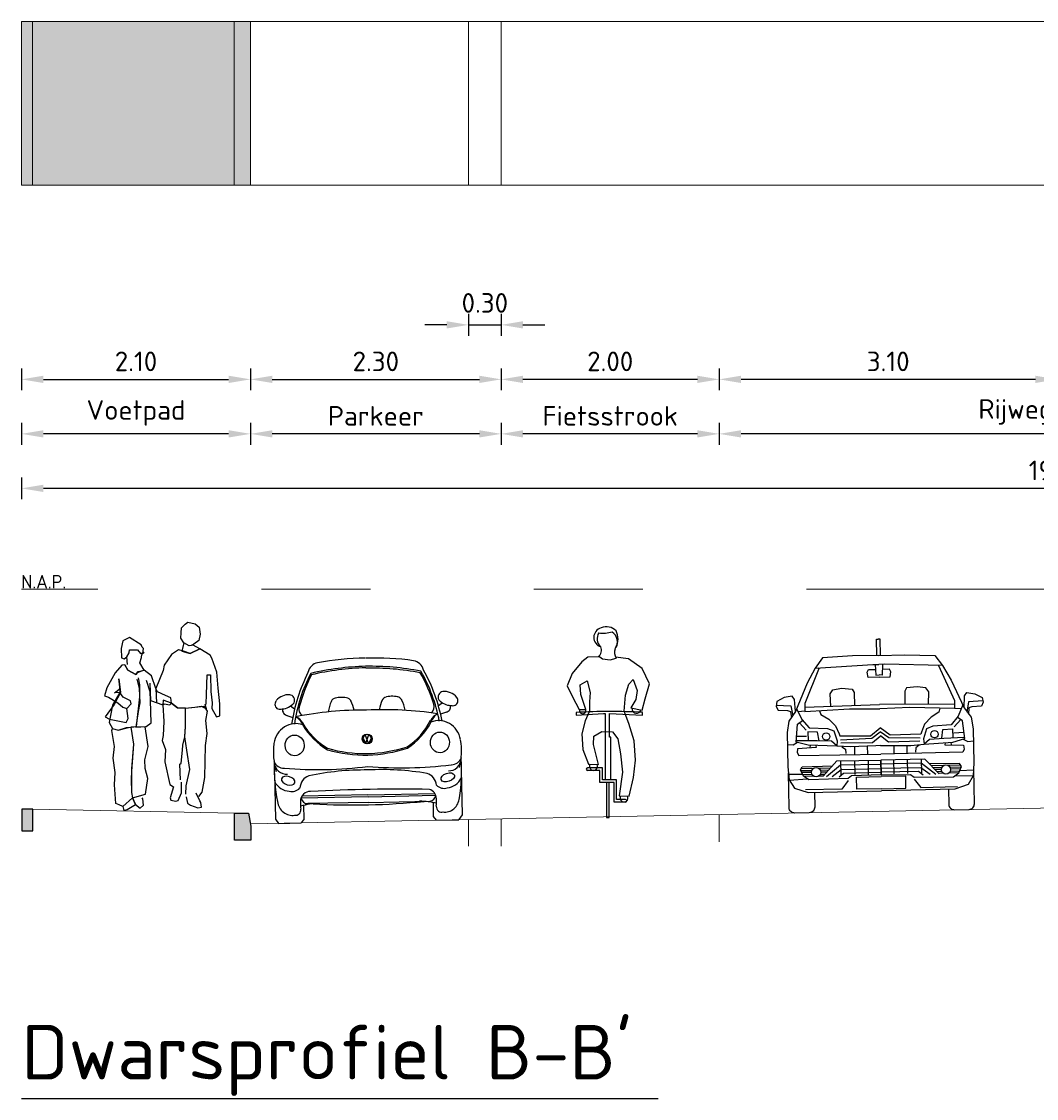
# Model space of a CAD drawing. Header units: metres. Extents: x 132493 to 134960, y 502695 to 503907.
# Tile 140 of 144: x 134814 to 134823, y 503884 to 503894. Entities that reach past the tile are written whole.
import ezdxf
from ezdxf.enums import TextEntityAlignment as Align

# ---------------------------------------------------------------- set-up
doc = ezdxf.new("R2010")
doc.units = ezdxf.units.M
doc.linetypes.add('AL-NAP_LIJN', pattern=[15.25, 12, -1.5, 0.25, -1.5])
doc.linetypes.add('AL-TEKENBLADGRENS', pattern=[11.5, 2.5, -1.5, 1, -1.5, 1, -1.5, 2.5])
doc.layers.get('Defpoints').update_dxf_attribs({"color": 3})
for name, color, linetype, lineweight in [('0_sol_beton', 253, 'Continuous', 35), ('0_sol_tegels', 254, 'Continuous', 18), ('0_tekst_25mm', 7, 'Continuous', 25), ('0_tekst_50mm', 3, 'Continuous', 18), ('N-WE-VH-KANTOPSLUITING_OPSLUITBAND-SD', 7, 'Continuous', 25), ('N-WE-VH-KANTOPSLUITING_TROTTOIRBAND-S', 7, 'Continuous', 25), ('N-WE-VH-KANTVERHARDING-G', 2, 'Continuous', 18), ('V-WE-VH-VERHARDING_STRAATBAKSTEEN-M', 7, 'Continuous', 18), ('X-XX-AL-AANKLEDING-SD', 2, 'Continuous', 25), ('X-XX-AL-NAP-G', 7, 'AL-NAP_LIJN', 18), ('X-XX-AL-NAP-T25', 7, 'Continuous', 25)]:
    doc.layers.add(name, color=color, linetype=linetype, lineweight=lineweight)
doc.styles.add('Iso_18100', font='isocpeur.ttf', dxfattribs={"height": 0.18})
doc.styles.add('Iso_50100', font='isocpeur.ttf', dxfattribs={"height": 0.5})
doc.styles.add('NLCS_50_25', font='NLCS-ISO.ttf', dxfattribs={"height": 0.125})
doc.dimstyles.new('Iso 18100', dxfattribs={"dimscale": 0.1, "dimtxt": 0.18, "dimasz": 2, "dimexe": 1, "dimexo": 0, "dimgap": 0.75, "dimtad": 1, "dimzin": 0, "dimdsep": 46, "dimtxsty": 'Iso_18100', "dimcen": -3, "dimdle": 1, "dimadec": 0, "dimazin": 0, "dimtfac": 0.75, "dimtix": 1, "dimtmove": 2, "dimatfit": 3, "dimfxl": 1, "dimfxlon": 1, "dimtvp": 0.9, "dimtfillclr": 256, "dimtolj": 1, "dimtzin": 0, "dimarcsym": 0})

# ---------------------------------------------------------------- blocks, each defined once
blk = doc.blocks.new('citroen c4 coupe front view')
for points in [[(0.7831, 1.4308), (0.7831, 1.5802), (0.7993, 1.5802)], [(0.8155, 1.4308), (0.8155, 1.5802), (0.7993, 1.5802)], [(0.7993, 1.4308), (0.5583, 1.4308), (0.285, 1.4176), (0.2145, 1.325), (0.1395, 1.1885), (0.0249, 0.9319), (0.0205, 1.0431), (-0.0016, 1.0739), (-0.0765, 1.0607), (-0.1426, 1.0254), (-0.1514, 0.9814), (-0.1338, 0.9461), (-0.0456, 0.9417), (-0.0192, 0.9329), (-0.0132, 0.8734)], [(0.7993, 1.4308), (1.0403, 1.4308), (1.3136, 1.4176), (1.3841, 1.325), (1.4591, 1.1885), (1.5736, 0.9319), (1.5781, 1.0431), (1.6001, 1.0739), (1.6751, 1.0607), (1.7412, 1.0254), (1.75, 0.9814), (1.7324, 0.9461), (1.6442, 0.9417), (1.6178, 0.9329), (1.6118, 0.8734)], [(0.2525, 1.3273), (0.1131, 1.0034), (0.1131, 0.9285), (0.523, 0.9461), (0.7993, 0.9412)], [(0.215, 1.3258), (0.7435, 1.3471), (0.7993, 1.3471)], [(0.7993, 1.2299), (0.699, 1.2302), (0.6899, 1.2779), (0.7034, 1.3019), (0.7676, 1.3006)], [(0.7661, 1.3471), (0.7692, 1.2493), (0.7993, 1.2508)], [(0.8325, 1.3471), (0.8293, 1.2493), (0.7993, 1.2508)], [(1.3836, 1.3258), (0.8551, 1.3471), (0.7993, 1.3471)], [(1.346, 1.3273), (1.4855, 1.0034), (1.4855, 0.9285), (1.0755, 0.9461), (0.7993, 0.9412)], [(0.7993, 1.2299), (0.8996, 1.2302), (0.9087, 1.2779), (0.8951, 1.3019), (0.831, 1.3006)], [(0.3519, 0.972), (0.3467, 1.0871), (0.3732, 1.1224), (0.4525, 1.1356), (0.5495, 1.1268), (0.5671, 1.0959), (0.5671, 0.9754)], [(1.2466, 0.972), (1.2519, 1.0871), (1.2254, 1.1224), (1.1461, 1.1356), (1.0491, 1.1268), (1.0315, 1.0959), (1.0315, 0.9754)], [(-0.149, 0.9937), (-0.0148, 0.9858), (0.0016, 0.8915)], [(1.7476, 0.9937), (1.6134, 0.9858), (1.5969, 0.8915)], [(0.0249, 0.9319), (-0.0368, 0.8448), (-0.0545, 0.7391), (-0.0545, 0.4262), (-0.0456, 0.3073), (0.0029, 0.228), (0.1255, 0.1872), (0.7993, 0.1877)], [(0.0372, 0.9593), (0.0822, 0.858), (0.1483, 0.7787), (0.3159, 0.7699), (0.3732, 0.7479), (0.404, 0.6553), (0.3996, 0.6069), (0.1351, 0.6201), (0.0249, 0.6509), (0.0425, 0.814), (0.0898, 0.8489)], [(0.1131, 0.9323), (0.0514, 0.9272)], [(0.1131, 0.9683), (0.7993, 0.979)], [(0.2475, 0.9343), (0.2585, 0.8977), (0.3291, 0.8536), (0.3908, 0.7919), (0.4217, 0.717), (0.4281, 0.6994), (0.7082, 0.695), (0.7993, 0.7644)], [(1.4855, 0.9683), (0.7993, 0.979)], [(1.351, 0.9343), (1.34, 0.8977), (1.2695, 0.8536), (1.2078, 0.7919), (1.1769, 0.717), (1.1705, 0.6994), (0.8904, 0.695), (0.7993, 0.7644)], [(1.5736, 0.9319), (1.6354, 0.8448), (1.653, 0.7391), (1.653, 0.4262), (1.6442, 0.3073), (1.5957, 0.228), (1.473, 0.1872), (0.7993, 0.1877)], [(1.5614, 0.9593), (1.5164, 0.858), (1.4503, 0.7787), (1.2827, 0.7699), (1.2254, 0.7479), (1.1946, 0.6553), (1.199, 0.6069), (1.4635, 0.6201), (1.5737, 0.6509), (1.5561, 0.814), (1.5088, 0.8489)], [(1.4855, 0.9323), (1.5471, 0.9272)], [(0.0592, 0.8262), (0.12, 0.759)], [(1.5394, 0.8262), (1.4786, 0.759)], [(0.0336, 0.7065), (0.1237, 0.7027)], [(0.2362, 0.6582), (0.2247, 0.7383), (0.1354, 0.7426), (0.1354, 0.6606)], [(0.4349, 0.6641), (0.7214, 0.673), (0.7993, 0.7292)], [(1.1637, 0.6641), (0.8772, 0.673), (0.7993, 0.7292)], [(1.3624, 0.6582), (1.3738, 0.7383), (1.4632, 0.7426), (1.4632, 0.6606)], [(1.565, 0.7065), (1.4748, 0.7027)], [(0.039, 0.647), (-0.0016, 0.6245), (-0.0545, 0.6283)], [(0.3999, 0.6101), (0.3497, 0.6524), (0.218, 0.6591), (0.0261, 0.6624)], [(0.207, 0.6165), (0.21, 0.5981), (0.0381, 0.5892), (0.0337, 0.554), (0.0469, 0.5276), (0.7993, 0.5253)], [(0.1546, 0.6191), (0.1502, 0.595)], [(0.7993, 0.6022), (0.7573, 0.6018), (0.5201, 0.598), (0.3996, 0.6069)], [(0.437, 0.6356), (0.7258, 0.6333), (0.7964, 0.6906), (0.7993, 0.6882)], [(0.444, 0.5993), (0.4768, 0.5767), (0.4793, 0.5363)], [(0.5591, 0.5986), (0.5591, 0.526)], [(0.6777, 0.6005), (0.6777, 0.5257)], [(1.1616, 0.6356), (0.8727, 0.6333), (0.8022, 0.6906), (0.7993, 0.6882)], [(1.3916, 0.6165), (1.3885, 0.5981), (1.5605, 0.5892), (1.5649, 0.554), (1.5516, 0.5276), (0.7993, 0.5253)], [(0.7993, 0.6022), (0.8413, 0.6018), (1.0784, 0.598), (1.199, 0.6069)], [(0.9209, 0.6005), (0.9209, 0.5257)], [(1.0395, 0.5986), (1.0395, 0.526)], [(1.1546, 0.5993), (1.1218, 0.5767), (1.1193, 0.5363)], [(1.1987, 0.6101), (1.2489, 0.6524), (1.3806, 0.6591), (1.5724, 0.6624)], [(1.444, 0.6191), (1.4484, 0.595)], [(1.5596, 0.647), (1.6001, 0.6245), (1.653, 0.6283)], [(0.7993, 0.3327), (0.5287, 0.3316), (0.4966, 0.3073), (0.1351, 0.3029), (0.0866, 0.3381), (0.0602, 0.3954), (0.0778, 0.4218)], [(0.0678, 0.4069), (0.1821, 0.4069)], [(0.0778, 0.4218), (0.3555, 0.4262)], [(0.2252, 0.4069), (0.3359, 0.4069)], [(0.2674, 0.3337), (0.3952, 0.4703), (0.7993, 0.4681)], [(0.2989, 0.3282), (0.429, 0.4323), (0.7993, 0.4323)], [(0.4287, 0.4694), (0.4287, 0.342)], [(0.5583, 0.4694), (0.5583, 0.342)], [(0.6817, 0.4687), (0.6817, 0.3399)], [(0.7978, 0.4681), (0.7978, 0.3379)], [(1.3312, 0.3337), (1.2034, 0.4703), (0.7993, 0.4681)], [(1.2997, 0.3282), (1.1695, 0.4323), (0.7993, 0.4323)], [(0.7993, 0.3327), (1.0699, 0.3316), (1.102, 0.3073), (1.4635, 0.3029), (1.512, 0.3381), (1.5384, 0.3954), (1.5208, 0.4218)], [(0.8008, 0.4681), (0.8008, 0.3379)], [(0.9168, 0.4687), (0.9168, 0.3399)], [(1.0403, 0.4694), (1.0403, 0.342)], [(1.1699, 0.4694), (1.1699, 0.342)], [(1.5208, 0.4218), (1.2431, 0.4262)], [(1.3733, 0.4069), (1.2627, 0.4069)], [(1.5308, 0.4069), (1.4164, 0.4069)], [(-0.0495, 0.3594), (0.0781, 0.3564)], [(-0.0438, 0.3042), (0.1246, 0.3105)], [(0.0633, 0.3886), (0.1653, 0.3886)], [(0.0705, 0.373), (0.1612, 0.373)], [(0.0801, 0.3521), (0.165, 0.3521)], [(0.0889, 0.3365), (0.1775, 0.3365)], [(0.2299, 0.3365), (0.2699, 0.3365)], [(0.2421, 0.3886), (0.3188, 0.3886)], [(0.2424, 0.3521), (0.2846, 0.3521)], [(0.2462, 0.373), (0.3041, 0.373)], [(0.3499, 0.3282), (0.4328, 0.3914), (0.7993, 0.3914)], [(0.4136, 0.3244), (0.4551, 0.3579), (0.7993, 0.3579)], [(0.7993, 0.2063), (0.5744, 0.2063), (0.5744, 0.3183), (0.7993, 0.3183)], [(1.2487, 0.3282), (1.1658, 0.3914), (0.7993, 0.3914)], [(1.1849, 0.3244), (1.1435, 0.3579), (0.7993, 0.3579)], [(0.7993, 0.2063), (1.0242, 0.2063), (1.0242, 0.3183), (0.7993, 0.3183)], [(1.3565, 0.3886), (1.2798, 0.3886)], [(1.3523, 0.373), (1.2945, 0.373)], [(1.3562, 0.3521), (1.314, 0.3521)], [(1.3687, 0.3365), (1.3286, 0.3365)], [(1.5097, 0.3365), (1.4211, 0.3365)], [(1.5353, 0.3886), (1.4333, 0.3886)], [(1.5184, 0.3521), (1.4336, 0.3521)], [(1.5281, 0.373), (1.4374, 0.373)], [(1.6424, 0.3042), (1.4739, 0.3105)], [(1.6481, 0.3594), (1.5204, 0.3564)], [(0.4963, 0.2876), (0.4362, 0.2116), (0.1018, 0.2116)], [(1.1023, 0.2876), (1.1624, 0.2116), (1.4968, 0.2116)]]:
    blk.add_lwpolyline(points)
for points in [[(0.1838, 0.1872), (0.1838, 0.0507, -0.414214), (0.1331, 0), (0, 0, -0.414214), (-0.0507, 0.0507), (-0.0507, 0.3689), (-0.0502, 0.3689)], [(1.4148, 0.1872), (1.4148, 0.0507, 0.414214), (1.4655, 0), (1.5986, 0, 0.414214), (1.6493, 0.0507), (1.6493, 0.3689), (1.6488, 0.3689)]]:
    blk.add_lwpolyline(points, format="xyb")
for centre, radius in [((0.3026, 0.6961), 0.0338), ((1.296, 0.6961), 0.0338), ((0.2037, 0.3701), 0.0426), ((1.3949, 0.3701), 0.0426)]:
    blk.add_circle(centre, radius)
blk = doc.blocks.new('DWP-VOET3')
at = {"linetype": 'Continuous'}
for points in [[(0.119, 1.442), (0.091, 1.487), (0.094, 1.534), (0.096, 1.581), (0.131, 1.614), (0.154, 1.631), (0.221, 1.617), (0.258, 1.586), (0.267, 1.522), (0.257, 1.465), (0.211, 1.43), (0.185, 1.417), (0.167, 1.414)], [(-0.258, 1.346), (-0.253, 1.391), (-0.264, 1.403), (-0.272, 1.425), (-0.379, 1.493), (-0.44, 1.461), (-0.458, 1.391), (-0.454, 1.306), (-0.429, 1.295), (-0.404, 1.313)], [(0.006, 0.889), (0.059, 0.846), (0.135, 0.843), (0.219, 0.853), (0.277, 0.862), (0.325, 0.838), (0.314, 0.878), (0.323, 0.884), (0.327, 0.968), (0.331, 1.15), (0.363, 1.15), (0.367, 0.997), (0.377, 0.892), (0.376, 0.84), (0.419, 0.763), (0.45, 0.772), (0.448, 0.884), (0.434, 1.028), (0.42, 1.172), (0.376, 1.303), (0.36, 1.331), (0.266, 1.387), (0.177, 1.346), (0.114, 1.365), (0.07, 1.377), (0.006, 1.335), (-0.063, 1.237), (-0.07, 1.19), (-0.105, 1.107), (-0.14, 1.025), (-0.131, 0.893)], [(-0.424, 1.24), (-0.396, 1.193), (-0.321, 1.153), (-0.301, 1.179), (-0.247, 1.192), (-0.285, 1.26), (-0.269, 1.309), (-0.268, 1.337)], [(-0.398, 1.244), (-0.404, 1.313), (-0.382, 1.351), (-0.381, 1.377), (-0.307, 1.378), (-0.279, 1.345), (-0.247, 1.354), (-0.268, 1.337)], [(-0.195, 1.073), (-0.186, 0.913), (-0.075, 0.873), (-0.063, 0.884), (-0.01, 0.873), (0.006, 0.889), (-0.001, 0.939), (-0.051, 0.96), (-0.123, 0.993), (-0.14, 1.025), (-0.179, 1.141), (-0.247, 1.192), (-0.311, 1.166), (-0.321, 1.153), (-0.396, 1.193), (-0.424, 1.24), (-0.449, 1.237), (-0.513, 1.167), (-0.589, 1.031), (-0.61, 0.955), (-0.573, 0.944), (-0.487, 0.892), (-0.44, 0.852), (-0.405, 0.839), (-0.365, 0.884), (-0.371, 0.909), (-0.439, 0.945), (-0.469, 0.988), (-0.519, 0.983), (-0.467, 1.023), (-0.473, 1.063), (-0.477, 1.112)], [(-0.477, 1.112), (-0.464, 0.988), (-0.522, 0.877), (-0.604, 0.763), (-0.563, 0.741), (-0.41, 0.712), (-0.392, 0.747), (-0.405, 0.839)], [(-0.477, 1.112), (-0.469, 0.988), (-0.535, 0.871), (-0.568, 0.713), (-0.537, 0.657), (-0.483, 0.641), (-0.388, 0.667), (-0.316, 0.675), (-0.286, 0.948), (-0.286, 1.058), (-0.299, 1.123)], [(-0.313, 1.108), (-0.293, 1.025), (-0.286, 0.893), (-0.301, 0.812), (-0.323, 0.669), (-0.226, 0.674), (-0.182, 0.708), (-0.186, 0.913), (-0.191, 0.993), (-0.223, 1.098)], [(0.089, 0.185), (0.083, 0.328), (0.095, 0.34), (0.106, 0.457), (0.108, 0.504), (0.128, 0.579), (0.131, 0.634), (0.135, 0.673), (0.135, 0.843), (0.059, 0.846), (0.006, 0.889), (-0.071, 0.918), (-0.075, 0.873), (-0.065, 0.721), (-0.072, 0.592), (-0.079, 0.547), (-0.049, 0.463), (-0.055, 0.35), (-0.011, 0.143), (0.024, 0.12)], [(0.137, 0.053), (0.139, 0.132), (0.173, 0.281), (0.147, 0.459), (0.128, 0.579), (0.135, 0.673), (0.135, 0.843), (0.303, 0.862), (0.333, 0.816), (0.317, 0.73), (0.33, 0.611), (0.313, 0.501), (0.309, 0.208), (0.282, 0.074), (0.254, 0.033)], [(-0.442, -0.059), (-0.474, -0.045), (-0.507, -0.031), (-0.512, 0.054), (-0.518, 0.139), (-0.511, 0.252), (-0.53, 0.384), (-0.518, 0.492), (-0.543, 0.637), (-0.537, 0.657), (-0.483, 0.641), (-0.408, 0.666), (-0.368, 0.668), (-0.344, 0.513), (-0.362, 0.287), (-0.361, 0.264), (-0.366, 0.193), (-0.363, 0.068), (-0.354, 0.021)], [(0.024, 0.12), (-0.008, 0.022), (0, 0), (0.045, -0.009), (0.066, -0.004), (0.098, 0.066), (0.098, 0.165)], [(-0.354, 0.021), (-0.324, -0.042), (-0.282, -0.073), (-0.253, -0.046), (-0.257, 0.012), (-0.263, 0.022)], [(0.14, 0.03), (0.153, -0.029), (0.179, -0.048), (0.247, -0.071), (0.279, -0.066), (0.273, -0.023), (0.266, -0.008), (0.232, 0.063)]]:
    blk.add_lwpolyline(points, dxfattribs=at)
for points in [[(0.099, 1.367), (0.177, 1.346), (0.266, 1.387), (0.203, 1.42), (0.167, 1.414), (0.119, 1.442)], [(-0.354, 0.021), (-0.233, 0.053), (-0.213, 0.198), (-0.237, 0.291), (-0.239, 0.37), (-0.21, 0.493), (-0.237, 0.672), (-0.368, 0.668), (-0.344, 0.513), (-0.361, 0.264), (-0.363, 0.068)], [(-0.442, -0.059), (-0.432, -0.095), (-0.403, -0.088), (-0.324, -0.042), (-0.354, 0.021)]]:
    blk.add_lwpolyline(points, close=True, dxfattribs=at)
blk = doc.blocks.new('Fiets1')
for p, q in [((-0.2443, 1.4211), (-0.3339, 1.3156)), ((-0.1889, 1.4632), (-0.2443, 1.4211)), ((-0.078, 1.4687), (-0.1889, 1.4632)), ((-0.078, 1.4687), (-0.0551, 1.4479)), ((-0.0551, 1.4479), (0.0148, 1.4387)), ((0.0148, 1.4387), (0.0704, 1.4554)), ((0.1828, 1.4501), (0.0649, 1.4651)), ((0.3093, 1.3604), (0.1828, 1.4501)), ((-0.3339, 1.3156), (-0.3787, 1.2023)), ((0.3779, 1.2207), (0.3093, 1.3604)), ((-0.3787, 1.2023), (-0.3286, 1.0995)), ((-0.2601, 1.2102), (-0.1968, 1.2471)), ((-0.2522, 1.1206), (-0.2601, 1.2102)), ((-0.1968, 1.2471), (-0.1678, 1.139)), ((0.1564, 1.1153), (0.1881, 1.2155)), ((0.1881, 1.2155), (0.2276, 1.2603)), ((0.2276, 1.2603), (0.2645, 1.1575)), ((0.3357, 1.081), (0.3779, 1.2207)), ((-0.3286, 1.0995), (-0.2692, 0.9849)), ((-0.2086, 0.9849), (-0.2522, 1.1206)), ((-0.1678, 1.139), (-0.1731, 1.0547)), ((0.1432, 0.9677), (0.1564, 1.1153)), ((0.2645, 1.1575), (0.2513, 1.0758)), ((-0.1731, 1.0547), (-0.1731, 0.9703)), ((0.2513, 1.0758), (0.2039, 0.9993)), ((0.2039, 0.9993), (0.3101, 0.9793)), ((0.3101, 0.9793), (0.3357, 1.081)), ((-0.2957, 0.9572), (-0.2957, 0.9335)), ((-0.2957, 0.9335), (-0.0466, 0.9492)), ((-0.2692, 0.9849), (-0.2086, 0.9849)), ((-0.1731, 0.9703), (-0.2126, 0.8807)), ((-0.0466, 0.9492), (-0.0307, 0.9492)), ((-0.0307, 0.9492), (-0.0307, 0.3377)), ((0.0088, 0.9492), (0.3127, 0.9318)), ((0.0088, 0.7304), (0.0088, 0.9492)), ((0.1881, 0.857), (0.1432, 0.9677)), ((0.3127, 0.9318), (0.3127, 0.9556)), ((-0.2126, 0.8807), (-0.2443, 0.7621)), ((0.2355, 0.6962), (0.1881, 0.857)), ((-0.2443, 0.7621), (-0.2337, 0.6171)), ((-0.1388, 0.6619), (-0.1336, 0.7384)), ((-0.1336, 0.7384), (-0.0597, 0.7832)), ((-0.0597, 0.7832), (0.0378, 0.7805)), ((0.022, 0.7304), (0.0088, 0.7304)), ((0.022, 0.3377), (0.022, 0.7304)), ((0.0378, 0.7805), (0.0852, 0.7146)), ((0.0852, 0.7146), (0.1116, 0.5776)), ((0.2487, 0.5196), (0.2355, 0.6962)), ((-0.2337, 0.6171), (-0.1836, 0.4827)), ((-0.0914, 0.48), (-0.1388, 0.6619)), ((0.1116, 0.5776), (0.1301, 0.4089)), ((0.2302, 0.3614), (0.2487, 0.5196)), ((-0.0545, 0.4484), (-0.1916, 0.4484)), ((-0.0782, 0.4247), (-0.1916, 0.4247)), ((-0.1836, 0.4827), (-0.0914, 0.48)), ((-0.0782, 0.314), (-0.0782, 0.4247)), ((-0.0545, 0.3377), (-0.0545, 0.4484)), ((0.1301, 0.4089), (0.0984, 0.1927)), ((0.051, 0.314), (-0.0782, 0.314)), ((0.0747, 0.3377), (-0.0545, 0.3377)), ((-0.0176, 0.314), (-0.0176, -0.0076)), ((0.0062, -0.0076), (0.0062, 0.314)), ((0.051, 0.1347), (0.051, 0.314)), ((0.0747, 0.1584), (0.0747, 0.3377)), ((0.1907, 0.1901), (0.2302, 0.3614)), ((0.1564, 0.1347), (0.051, 0.1347)), ((0.1564, 0.1584), (0.0747, 0.1584)), ((0.0984, 0.1927), (0.1907, 0.1901)), ((-0.0176, -0.0076), (0.0062, -0.0076))]:
    blk.add_line(p, q)
for centre, radius, start, end in [((-0.0448, 1.6452), 0.0899, 104.04353, 253.50268), ((0.0046, 1.6329), 0.1077, 150.02605, 221.63582), ((-0.052, 2.0007), 0.3162, 263.35869, 285.64855), ((-0.0178, 1.6188), 0.1237, 44.56277, 113.26623), ((-0.023, 1.6067), 0.1047, 322.96768, 57.69083), ((-0.0816, 1.6291), 0.1701, 333.62456, 26.71227), ((-0.1455, 1.5296), 0.0807, 310.13542, 21.33888), ((0.1526, 1.5089), 0.098, 160.22371, 213.06333), ((0.2584, 0.989), 0.0404, 169.32021, 349.32021), ((0.0243, -4.8529), 5.8189, 87.15922, 93.1527), ((-0.2365, 0.9756), 0.0303, 163.78784, 22.76532), ((-0.1913, 0.4365), 0.0119, 91.11591, 268.88409), ((-0.1367, 0.4624), 0.0366, 147.33347, 29.39818), ((0.1426, 0.1726), 0.0366, 147.32895, 29.39818), ((0.1564, 0.1466), 0.0119, 269.98846, 90.01154)]:
    blk.add_arc(centre, radius, start, end)
blk = doc.blocks.new('KEVER-VOOR')
for p, q in [((-0.0056, 0.9892), (0.0477, 0.9697)), ((0.0288, 1.0746), (0.0657, 1.0476)), ((1.4219, 1.0746), (1.3851, 1.0476)), ((1.4564, 0.9892), (1.4031, 0.9697)), ((0.7379, 0.7169), (0.709, 0.7982)), ((0.7123, 0.7169), (0.7427, 0.7982)), ((0.6885, 0.7631), (0.7123, 0.7169)), ((0.7621, 0.7646), (0.7379, 0.7169)), ((-0.1308, 0.4576), (-0.1308, 0.0381)), ((1.5815, 0.4576), (1.5815, 0.0433)), ((0.7218, 0.228), (0.1073, 0.228)), ((0.7218, 0.2446), (0.1154, 0.2446)), ((0.7218, 0.2446), (1.3354, 0.2446)), ((0.7218, 0.228), (1.3434, 0.228)), ((0.1308, 0.0381), (0.1308, 0.1608)), ((0.7218, 0.1758), (0.1698, 0.1758)), ((0.7218, 0.1758), (1.2912, 0.1758)), ((1.32, 0.033), (1.32, 0.1617)), ((-0.1308, 0.0381), (-0.1029, 0)), ((-0.1029, 0), (0.1029, 0)), ((0.1308, 0.0381), (0.1029, 0)), ((1.3442, 0), (1.32, 0.033)), ((1.5815, 0.0433), (1.5499, 0)), ((1.3448, -0.0012), (1.5501, -0.0012))]:
    blk.add_line(p, q)
for centre, major_axis, ratio, start_param, end_param in [((0.6845, -1.3546), (0, 2.8537), 0.918667, -0.013969, 0.153144), ((0.7662, -1.3546), (0, 2.8537), 0.918667, -0.153144, 0.013969), ((0.2992, 1.3501), (0, 0.1168), 0.918667, 0.136651, 1.325825), ((0.7313, -1.4339), (0, 2.858), 0.918667, 0.002193, 0.195586), ((0.7313, -1.448), (0, 2.858), 0.918667, 0.002193, 0.193284), ((0.7195, -1.4339), (0, 2.858), 0.918667, -0.195586, -0.002193), ((0.7195, -1.4501), (0, 2.858), 0.918667, -0.193763, -0.002193), ((1.1515, 1.3501), (0, 0.1168), 0.918667, -1.325825, -0.136651), ((1.3897, 0.6281), (0, 1.5012), 0.918667, 1.047436, 1.383805), ((1.288, 0.6666), (0, 1.3577), 0.918667, 1.026478, 1.392653), ((1.301, 0.6666), (0, 1.3577), 0.918667, 1.037515, 1.273117), ((0.1498, 0.6666), (0, 1.3577), 0.918667, -1.273726, -1.039467), ((0.1628, 0.6666), (0, 1.3577), 0.918667, -1.392653, -1.026478), ((0.0611, 0.6281), (0, 1.5012), 0.918667, -1.383805, -1.047436), ((-0.0735, 1.0922), (0, 0.0445), 0.918667, 0.855351, 2.795362), ((0.0115, 1.004), (0, 0.1742), 0.918667, -0.074667, 0.786429), ((-0.0554, 1.2254), (0, 0.1766), 0.918667, 3.177759, 3.945642), ((0.0202, 1.1269), (0, 0.0509), 0.918667, 4.22215, 6.213694), ((0.7046, 0.9442), (0, 0.3671), 0.918667, 1.099776, 1.382165), ((0.4479, 1.0823), (0, 0.0562), 0.918667, 0.097829, 1.077437), ((0.4979, 0.8582), (0, 0.286), 0.918667, -0.169646, 0.28372), ((0.5389, 1.0823), (0, 0.0562), 0.918667, -1.077437, -0.097829), ((0.2821, 0.9442), (0, 0.3671), 0.918667, -1.353452, -1.099776), ((1.1706, 0.9442), (0, 0.3671), 0.918667, 1.099776, 1.353452), ((0.9138, 1.0823), (0, 0.0562), 0.918667, 0.097829, 1.077437), ((0.9548, 0.8582), (0, 0.286), 0.918667, -0.28372, 0.169646), ((1.0048, 1.0823), (0, 0.0562), 0.918667, -1.077437, -0.097829), ((0.7481, 0.9442), (0, 0.3671), 0.918667, -1.382165, -1.099776), ((1.4306, 1.1269), (0, 0.0509), 0.918667, 0.069492, 2.061035), ((1.5062, 1.2254), (0, 0.1766), 0.918667, 2.337543, 3.105426), ((1.4406, 1.0141), (0, 0.1642), 0.918667, -0.860748, 0.087948), ((1.5243, 1.0922), (0, 0.0445), 0.918667, 3.487823, 5.427834), ((-0.0672, 1.1114), (0, 0.0649), 0.918667, 2.795362, 3.487823), ((0.0019, 1.041), (0, 0.0523), 0.918667, 1.419695, 2.994335), ((0.6308, -2.8142), (0, 3.8376), 0.918667, -0.026879, 0.158222), ((0.1606, 1.0405), (0, 0.0616), 0.918667, 1.165798, 2.657917), ((0.82, -2.8142), (0, 3.8376), 0.918667, -0.158222, 0.026879), ((1.2901, 1.0405), (0, 0.0616), 0.918667, 3.625268, 5.117387), ((1.4489, 1.041), (0, 0.0523), 0.918667, 3.28885, 4.86349), ((1.5166, 1.1197), (0, 0.0732), 0.918667, 2.874083, 3.468081), ((0.0683, 0.6906), (0, 0.2219), 0.918667, -0.349487, 1.372286), ((0.015, 0.8445), (0, 0.1447), 0.918667, -1.18409, -0.43995), ((0.0248, 0.84), (0, 0.1447), 0.918667, -1.029611, -0.373357), ((0.6484, 1.2515), (0, 0.6514), 0.918667, 2.108286, 2.638229), ((0.6484, 1.2366), (0, 0.6514), 0.918667, 2.108286, 2.638229), ((0.8068, 1.2295), (0, 0.6314), 0.918667, 3.654021, 4.188425), ((0.7852, 1.2515), (0, 0.6751), 0.918667, 3.662851, 4.170219), ((1.4245, 0.8396), (0, 0.1447), 0.918667, 0.361891, 1.043825), ((1.4358, 0.8445), (0, 0.1447), 0.918667, 0.43995, 1.18409), ((1.3825, 0.6906), (0, 0.2219), 0.918667, -1.372286, 0.349487), ((0.059, 0.7122), (0, 0.095), 0.918667, -1.570796, 4.712389), ((0.7216, 0.7569), (0, 0.0447), 0.918667, 4.712389, 10.995574), ((0.7292, 0.7569), (0, 0.0447), 0.918667, 4.712389, 10.995574), ((1.3918, 0.7122), (0, 0.095), 0.918667, -1.570796, 4.712389), ((0.4485, 0.6434), (0, 0.6375), 0.918667, 1.433956, 1.834552), ((1.0022, 0.6434), (0, 0.6375), 0.918667, 4.448633, 4.849229), ((0.7328, 2.1134), (0, 1.4905), 0.918667, 2.865678, 3.133585), ((0.7324, 2.098), (0, 1.4883), 0.918667, 2.865579, 3.139125), ((0.7139, 2.1808), (0, 1.5579), 0.918667, 3.147111, 3.410924), ((0.7132, 2.1713), (0, 1.5617), 0.918667, 3.152584, 3.410769), ((1.2049, 0.4752), (0, 1.457), 0.918667, 1.516988, 1.760865), ((-0.0442, 0.6139), (0, 0.1086), 0.918667, 1.990762, 3.16488), ((-0.0237, 0.5688), (0, 0.1182), 0.918667, 1.641489, 3.240173), ((0.3431, 4.8145), (0, 4.3293), 0.918667, 3.045298, 3.237887), ((1.1077, 4.8145), (0, 4.3293), 0.918667, 3.045298, 3.237887), ((1.4745, 0.5688), (0, 0.1182), 0.918667, 3.043012, 4.641696), ((1.495, 0.6139), (0, 0.1086), 0.918667, 3.118305, 4.292423), ((0.2459, 0.4752), (0, 1.457), 0.918667, 4.52232, 4.766197), ((0.2129, 0.3089), (0, 0.125), 0.918667, 0.263666, 1.487664), ((0.6465, -2.4089), (0, 2.883), 0.918667, -0.029538, 0.175898), ((0.8038, -2.413), (0, 2.8871), 0.918667, -0.175825, 0.029832), ((1.2378, 0.3089), (0, 0.125), 0.918667, -1.487664, -0.263666), ((1.4575, 0.3898), (0.0605, 0.0198), 0.603282, 3.100258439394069, 9.383443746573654), ((0.0102, 0.4722), (0, 0.1786), 0.918667, 2.101367, 3.082538), ((0.0284, 0.3993), (0, 0.1096), 0.918667, 2.861374, 3.912285), ((0.7067, -16.9725), (0, 17.2668), 0.918667, -0.036575, 0.032186), ((1.4224, 0.3993), (0, 0.1096), 0.918667, 2.3709, 3.421811), ((1.4406, 0.4722), (0, 0.1786), 0.918667, 3.200647, 4.181818), ((0.0266, 0.2202), (0, 0.1495), 0.918667, 1.706904, 3.278981), ((0.1863, 0.1931), (0, 0.0928), 0.918667, -0.116844, 1.541109), ((0.1647, 0.2374), (0, 0.0619), 0.918667, 1.72295, 3.232038), ((1.2644, 0.1931), (0, 0.0928), 0.918667, -1.541109, -0.264938), ((1.2849, 0.2404), (0, 0.0649), 0.918667, 3.248232, 4.521493), ((1.4261, 0.219), (0, 0.1472), 0.918667, 2.985359, 4.582696), ((0.0556, 0.1239), (0, 0.053), 0.918667, 2.930178, 4.781687), ((0.3474, 0.1748), (0, 0.2689), 0.918667, 1.492381, 1.747467), ((0.2611, -0.4991), (0, 0.6749), 0.918667, -0.010203, 0.259035), ((0.7216, 7.5119), (0, 7.3588), 0.918667, 3.06644, 3.217559), ((1.1939, -0.4991), (0, 0.6749), 0.918667, -0.25392, 0), ((1.3947, 0.1245), (0, 0.0532), 0.918667, 1.506958, 3.42934), ((1.1034, 0.1748), (0, 0.2689), 0.918667, 4.535719, 4.790804)]:
    blk.add_ellipse(centre, major_axis=major_axis, ratio=ratio, start_param=start_param, end_param=end_param)
at = {"extrusion": (0, 0, -1)}
blk.add_ellipse((-0.0068, 0.3898), major_axis=(-0.0605, 0.0198), ratio=0.603282, start_param=3.100258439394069, end_param=9.383443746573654, dxfattribs=at)
blk = doc.blocks.new('*D111')
at = {"layer": 'Defpoints', "color": 0, "transparency": 16777216}
for p in [(134818.5536, 503892.6227), (134820.5536, 503892.6227), (134818.5536, 503890.8397)]:
    blk.add_point(p, dxfattribs=at)
at = {"layer": 'V-WE-VH-VERHARDING_STRAATBAKSTEEN-M', "color": 0, "lineweight": -2, "transparency": 16777216}
for p, q in [((134818.5536, 503890.9397), (134818.5536, 503890.7397)), ((134820.5536, 503890.9397), (134820.5536, 503890.7397)), ((134820.3536, 503890.8397), (134818.7536, 503890.8397))]:
    blk.add_line(p, q, dxfattribs=at)
at = {"layer": 'V-WE-VH-VERHARDING_STRAATBAKSTEEN-M', "color": 0, "transparency": 16777216}
for points in [[(134818.7536, 503890.873), (134818.7536, 503890.8064), (134818.5536, 503890.8397)], [(134820.3536, 503890.873), (134820.3536, 503890.8064), (134820.5536, 503890.8397)]]:
    blk.add_solid(points, dxfattribs=at)
at = {"layer": 'V-WE-VH-VERHARDING_STRAATBAKSTEEN-M', "color": 0, "transparency": 16777216, "insert": (134819.5536, 503891.0047), "char_height": 0.18, "attachment_point": 5, "rotation": 360, "style": 'Iso_18100'}
blk.add_mtext('\\A1;2.00', dxfattribs=at)
blk = doc.blocks.new('*D112')
at = {"layer": 'Defpoints', "color": 0, "transparency": 16777216}
for p in [(134820.5536, 503892.6227), (134823.6536, 503892.6227), (134820.5536, 503890.8397)]:
    blk.add_point(p, dxfattribs=at)
at = {"layer": 'V-WE-VH-VERHARDING_STRAATBAKSTEEN-M', "color": 0, "lineweight": -2, "transparency": 16777216}
for p, q in [((134820.5536, 503890.9397), (134820.5536, 503890.7397)), ((134823.6536, 503890.9397), (134823.6536, 503890.7397)), ((134823.4536, 503890.8397), (134820.7536, 503890.8397))]:
    blk.add_line(p, q, dxfattribs=at)
at = {"layer": 'V-WE-VH-VERHARDING_STRAATBAKSTEEN-M', "color": 0, "transparency": 16777216}
for points in [[(134820.7536, 503890.873), (134820.7536, 503890.8064), (134820.5536, 503890.8397)], [(134823.4536, 503890.873), (134823.4536, 503890.8064), (134823.6536, 503890.8397)]]:
    blk.add_solid(points, dxfattribs=at)
at = {"layer": 'V-WE-VH-VERHARDING_STRAATBAKSTEEN-M', "color": 0, "transparency": 16777216, "insert": (134822.1036, 503891.0047), "char_height": 0.18, "attachment_point": 5, "rotation": 360, "style": 'Iso_18100'}
blk.add_mtext('\\A1;3.10', dxfattribs=at)
blk = doc.blocks.new('*D116')
at = {"layer": 'Defpoints', "color": 0, "transparency": 16777216}
for p in [(134814.1536, 503892.6227), (134833.1536, 503892.6227), (134814.1536, 503889.8397)]:
    blk.add_point(p, dxfattribs=at)
at = {"layer": 'V-WE-VH-VERHARDING_STRAATBAKSTEEN-M', "color": 0, "lineweight": -2, "transparency": 16777216}
for p, q in [((134814.1536, 503889.9397), (134814.1536, 503889.7397)), ((134833.1536, 503889.9397), (134833.1536, 503889.7397)), ((134832.9536, 503889.8397), (134814.3536, 503889.8397))]:
    blk.add_line(p, q, dxfattribs=at)
at = {"layer": 'V-WE-VH-VERHARDING_STRAATBAKSTEEN-M', "color": 0, "transparency": 16777216}
for points in [[(134814.3536, 503889.873), (134814.3536, 503889.8064), (134814.1536, 503889.8397)], [(134832.9536, 503889.873), (134832.9536, 503889.8064), (134833.1536, 503889.8397)]]:
    blk.add_solid(points, dxfattribs=at)
at = {"layer": 'V-WE-VH-VERHARDING_STRAATBAKSTEEN-M', "color": 0, "transparency": 16777216, "insert": (134823.6536, 503890.0047), "char_height": 0.18, "attachment_point": 5, "rotation": 360, "style": 'Iso_18100'}
blk.add_mtext('\\A1;19.00', dxfattribs=at)
blk = doc.blocks.new('*D117')
at = {"layer": 'Defpoints', "color": 0, "transparency": 16777216}
for p in [(134818.5536, 503892.1227), (134820.5536, 503892.1227), (134818.5536, 503890.3397)]:
    blk.add_point(p, dxfattribs=at)
at = {"layer": 'V-WE-VH-VERHARDING_STRAATBAKSTEEN-M', "color": 0, "lineweight": -2, "transparency": 16777216}
for p, q in [((134818.5536, 503890.4397), (134818.5536, 503890.2397)), ((134820.5536, 503890.4397), (134820.5536, 503890.2397)), ((134820.3536, 503890.3397), (134818.7536, 503890.3397))]:
    blk.add_line(p, q, dxfattribs=at)
at = {"layer": 'V-WE-VH-VERHARDING_STRAATBAKSTEEN-M', "color": 0, "transparency": 16777216}
for points in [[(134818.7536, 503890.373), (134818.7536, 503890.3064), (134818.5536, 503890.3397)], [(134820.3536, 503890.373), (134820.3536, 503890.3064), (134820.5536, 503890.3397)]]:
    blk.add_solid(points, dxfattribs=at)
at = {"layer": 'V-WE-VH-VERHARDING_STRAATBAKSTEEN-M', "color": 0, "transparency": 16777216, "insert": (134819.5536, 503890.5047), "char_height": 0.18, "attachment_point": 5, "rotation": 360, "style": 'Iso_18100'}
blk.add_mtext('\\A1;Fietsstrook', dxfattribs=at)
blk = doc.blocks.new('*D118')
at = {"layer": 'Defpoints', "color": 0, "transparency": 16777216}
for p in [(134820.5536, 503892.3727), (134826.7536, 503892.3727), (134820.5536, 503890.3397)]:
    blk.add_point(p, dxfattribs=at)
at = {"layer": 'V-WE-VH-VERHARDING_STRAATBAKSTEEN-M', "color": 0, "lineweight": -2, "transparency": 16777216}
for p, q in [((134820.5536, 503890.4397), (134820.5536, 503890.2397)), ((134826.7536, 503890.4397), (134826.7536, 503890.2397)), ((134826.5536, 503890.3397), (134820.7536, 503890.3397))]:
    blk.add_line(p, q, dxfattribs=at)
at = {"layer": 'V-WE-VH-VERHARDING_STRAATBAKSTEEN-M', "color": 0, "transparency": 16777216}
for points in [[(134820.7536, 503890.373), (134820.7536, 503890.3064), (134820.5536, 503890.3397)], [(134826.5536, 503890.373), (134826.5536, 503890.3064), (134826.7536, 503890.3397)]]:
    blk.add_solid(points, dxfattribs=at)
at = {"layer": 'V-WE-VH-VERHARDING_STRAATBAKSTEEN-M', "color": 0, "transparency": 16777216, "insert": (134823.6536, 503890.5407), "char_height": 0.18, "attachment_point": 5, "rotation": 360, "style": 'Iso_18100'}
blk.add_mtext('\\A1;Rijweg (GOW)', dxfattribs=at)
blk = doc.blocks.new('*D159')
at = {"layer": 'Defpoints', "color": 0, "transparency": 16777216}
for p in [(134814.1536, 503892.6227), (134816.2536, 503892.6227), (134816.2536, 503890.8397)]:
    blk.add_point(p, dxfattribs=at)
at = {"layer": 'V-WE-VH-VERHARDING_STRAATBAKSTEEN-M', "color": 0, "lineweight": -2, "transparency": 16777216}
for p, q in [((134814.1536, 503890.9397), (134814.1536, 503890.7397)), ((134816.2536, 503890.9397), (134816.2536, 503890.7397)), ((134814.3536, 503890.8397), (134816.0536, 503890.8397))]:
    blk.add_line(p, q, dxfattribs=at)
at = {"layer": 'V-WE-VH-VERHARDING_STRAATBAKSTEEN-M', "color": 0, "transparency": 16777216}
for points in [[(134814.3536, 503890.873), (134814.3536, 503890.8064), (134814.1536, 503890.8397)], [(134816.0536, 503890.873), (134816.0536, 503890.8064), (134816.2536, 503890.8397)]]:
    blk.add_solid(points, dxfattribs=at)
at = {"layer": 'V-WE-VH-VERHARDING_STRAATBAKSTEEN-M', "color": 0, "transparency": 16777216, "insert": (134815.2036, 503891.0047), "char_height": 0.18, "attachment_point": 5, "rotation": 360, "style": 'Iso_18100'}
blk.add_mtext('\\A1;2.10', dxfattribs=at)
blk = doc.blocks.new('*D160')
at = {"layer": 'Defpoints', "color": 0, "transparency": 16777216}
for p in [(134814.1536, 503892.1227), (134816.2536, 503892.1227), (134814.1536, 503890.3397)]:
    blk.add_point(p, dxfattribs=at)
at = {"layer": 'V-WE-VH-VERHARDING_STRAATBAKSTEEN-M', "color": 0, "lineweight": -2, "transparency": 16777216}
for p, q in [((134814.1536, 503890.4397), (134814.1536, 503890.2397)), ((134816.2536, 503890.4397), (134816.2536, 503890.2397)), ((134816.0536, 503890.3397), (134814.3536, 503890.3397))]:
    blk.add_line(p, q, dxfattribs=at)
at = {"layer": 'V-WE-VH-VERHARDING_STRAATBAKSTEEN-M', "color": 0, "transparency": 16777216}
for points in [[(134814.3536, 503890.373), (134814.3536, 503890.3064), (134814.1536, 503890.3397)], [(134816.0536, 503890.373), (134816.0536, 503890.3064), (134816.2536, 503890.3397)]]:
    blk.add_solid(points, dxfattribs=at)
at = {"layer": 'V-WE-VH-VERHARDING_STRAATBAKSTEEN-M', "color": 0, "transparency": 16777216, "insert": (134815.2036, 503890.5317), "char_height": 0.18, "width": 0.049425, "attachment_point": 5, "rotation": 360, "style": 'Iso_18100'}
blk.add_mtext('\\A1;Voetpad', dxfattribs=at)
blk = doc.blocks.new('*D161')
at = {"layer": 'Defpoints', "color": 0, "transparency": 16777216}
for p in [(134816.2536, 503892.6227), (134818.5536, 503892.6227), (134818.5536, 503890.8397)]:
    blk.add_point(p, dxfattribs=at)
at = {"layer": 'V-WE-VH-VERHARDING_STRAATBAKSTEEN-M', "color": 0, "lineweight": -2, "transparency": 16777216}
for p, q in [((134816.2536, 503890.9397), (134816.2536, 503890.7397)), ((134818.5536, 503890.9397), (134818.5536, 503890.7397)), ((134816.4536, 503890.8397), (134818.3536, 503890.8397))]:
    blk.add_line(p, q, dxfattribs=at)
at = {"layer": 'V-WE-VH-VERHARDING_STRAATBAKSTEEN-M', "color": 0, "transparency": 16777216}
for points in [[(134816.4536, 503890.873), (134816.4536, 503890.8064), (134816.2536, 503890.8397)], [(134818.3536, 503890.873), (134818.3536, 503890.8064), (134818.5536, 503890.8397)]]:
    blk.add_solid(points, dxfattribs=at)
at = {"layer": 'V-WE-VH-VERHARDING_STRAATBAKSTEEN-M', "color": 0, "transparency": 16777216, "insert": (134817.4036, 503891.0047), "char_height": 0.18, "attachment_point": 5, "rotation": 360, "style": 'Iso_18100'}
blk.add_mtext('\\A1;2.30', dxfattribs=at)
blk = doc.blocks.new('*D162')
at = {"layer": 'Defpoints', "color": 0, "transparency": 16777216}
for p in [(134818.5536, 503892.6227), (134816.2536, 503892.1227), (134816.2536, 503890.3397)]:
    blk.add_point(p, dxfattribs=at)
at = {"layer": 'V-WE-VH-VERHARDING_STRAATBAKSTEEN-M', "color": 0, "lineweight": -2, "transparency": 16777216}
for p, q in [((134816.2536, 503890.4397), (134816.2536, 503890.2397)), ((134818.5536, 503890.4397), (134818.5536, 503890.2397)), ((134818.3536, 503890.3397), (134816.4536, 503890.3397))]:
    blk.add_line(p, q, dxfattribs=at)
at = {"layer": 'V-WE-VH-VERHARDING_STRAATBAKSTEEN-M', "color": 0, "transparency": 16777216}
for points in [[(134816.4536, 503890.373), (134816.4536, 503890.3064), (134816.2536, 503890.3397)], [(134818.3536, 503890.373), (134818.3536, 503890.3064), (134818.5536, 503890.3397)]]:
    blk.add_solid(points, dxfattribs=at)
at = {"layer": 'V-WE-VH-VERHARDING_STRAATBAKSTEEN-M', "color": 0, "transparency": 16777216, "insert": (134817.4036, 503890.5047), "char_height": 0.18, "attachment_point": 5, "rotation": 360, "style": 'Iso_18100'}
blk.add_mtext('\\A1;Parkeer', dxfattribs=at)
blk = doc.blocks.new('*D163')
at = {"layer": 'Defpoints', "color": 0, "transparency": 16777216}
for p in [(134818.2536, 503893.1227), (134818.5536, 503893.1227), (134818.5536, 503891.3397)]:
    blk.add_point(p, dxfattribs=at)
at = {"layer": 'V-WE-VH-VERHARDING_STRAATBAKSTEEN-M', "color": 0, "lineweight": -2, "transparency": 16777216}
for p, q in [((134818.2536, 503891.4397), (134818.2536, 503891.2397)), ((134818.5536, 503891.4397), (134818.5536, 503891.2397)), ((134818.0536, 503891.3397), (134817.8536, 503891.3397)), ((134818.2536, 503891.3397), (134818.5536, 503891.3397)), ((134818.7536, 503891.3397), (134818.9536, 503891.3397))]:
    blk.add_line(p, q, dxfattribs=at)
at = {"layer": 'V-WE-VH-VERHARDING_STRAATBAKSTEEN-M', "color": 0, "transparency": 16777216}
for points in [[(134818.0536, 503891.373), (134818.0536, 503891.3064), (134818.2536, 503891.3397)], [(134818.7536, 503891.373), (134818.7536, 503891.3064), (134818.5536, 503891.3397)]]:
    blk.add_solid(points, dxfattribs=at)
at = {"layer": 'V-WE-VH-VERHARDING_STRAATBAKSTEEN-M', "color": 0, "transparency": 16777216, "insert": (134818.4036, 503891.5412), "char_height": 0.18, "attachment_point": 5, "rotation": 360, "style": 'Iso_18100'}
blk.add_mtext('\\A1;0.30', dxfattribs=at)
blk = doc.blocks.new('N-SVH-KANTOPSLUITING_OB_100X200-D')
blk.add_hatch(color=8).paths.add_polyline_path([(-0.1, -0.2), (0, -0.2), (0, 0), (-0.1, 0)])
at = {"flags": 128}
blk.add_lwpolyline([(-0.1, -0.2), (0, -0.2), (0, 0), (-0.1, 0)], close=True, dxfattribs=at)
blk = doc.blocks.new('N-SVH-KANTOPSLUITING_TB_130 150X250-D')
blk.add_hatch(color=8).paths.add_polyline_path([(-0.3, -0.24), (-0.3, -0.37), (-0.15, -0.37), (-0.15, -0.12), (-0.28, -0.12)])
at = {"flags": 128}
blk.add_lwpolyline([(-0.3, -0.24), (-0.3, -0.37), (-0.15, -0.37), (-0.15, -0.12), (-0.28, -0.12)], close=True, dxfattribs=at)

msp = doc.modelspace()

# ---------------------------------------------------------------- hatches: boundary and pattern name
at = {"layer": '0_sol_beton'}
h = msp.add_hatch(color=256, dxfattribs=at)
h.dxf.hatch_style = 1
h.paths.add_polyline_path([(134814.1536, 503894.1227), (134814.2536, 503894.1227), (134814.2536, 503892.6227), (134814.1536, 503892.6227)])
h = msp.add_hatch(color=256, dxfattribs=at)
h.dxf.hatch_style = 1
h.paths.add_polyline_path([(134816.1036, 503894.1227), (134816.2536, 503894.1227), (134816.2536, 503892.6227), (134816.1036, 503892.6227)])
at = {"layer": '0_sol_tegels'}
h = msp.add_hatch(color=256, dxfattribs=at)
h.dxf.hatch_style = 1
h.paths.add_polyline_path([(134814.2536, 503894.1227), (134816.1036, 503894.1227), (134816.1036, 503892.6227), (134814.2536, 503892.6227)])

# ---------------------------------------------------------------- linework, layer by layer
at = {"layer": '0_tekst_25mm', "flags": 128}
msp.add_lwpolyline([(134814.1536, 503884.242), (134819.9927, 503884.242)], dxfattribs=at)
at = {"layer": 'N-WE-VH-KANTVERHARDING-G', "flags": 128}
for points in [[(134814.1536, 503894.1227), (134833.1536, 503894.1227)], [(134814.1536, 503894.1227), (134814.1536, 503892.6227)], [(134814.1536, 503892.6227), (134814.1536, 503894.1227)], [(134814.2536, 503892.6227), (134814.2536, 503894.1227)], [(134816.1036, 503892.6227), (134816.1036, 503894.1227)], [(134816.2536, 503894.1227), (134816.2536, 503892.6227)], [(134816.2536, 503892.6227), (134816.2536, 503894.1227)], [(134818.2536, 503892.6227), (134818.2536, 503894.1227)], [(134818.5536, 503892.6227), (134818.5536, 503894.1227)], [(134818.5536, 503892.6227), (134818.5536, 503894.1227)], [(134814.1536, 503892.6227), (134833.1536, 503892.6227)], [(134814.257, 503886.8977), (134816.107, 503886.8607)], [(134831.0536, 503886.7606), (134823.6536, 503886.9086), (134816.2536, 503886.7606)], [(134818.2536, 503886.8006), (134818.2536, 503886.5566)], [(134818.5536, 503886.8066), (134818.5536, 503886.5566)], [(134820.5536, 503886.8466), (134820.5536, 503886.5966)]]:
    msp.add_lwpolyline(points, dxfattribs=at)
at = {"layer": 'X-XX-AL-NAP-G', "linetype": 'AL-TEKENBLADGRENS', "flags": 128}
msp.add_lwpolyline([(134832.8536, 503888.9146), (134814.1536, 503888.9146)], dxfattribs=at)

# ---------------------------------------------------------------- block references
at = {"layer": 'N-WE-VH-KANTOPSLUITING_OPSLUITBAND-SD'}
msp.add_blockref('N-SVH-KANTOPSLUITING_OB_100X200-D', (134814.257, 503886.8977), dxfattribs=at)
at = {"layer": 'N-WE-VH-KANTOPSLUITING_TROTTOIRBAND-S', "xscale": -1, "rotation": 359.9999999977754}
msp.add_blockref('N-SVH-KANTOPSLUITING_TB_130 150X250-D', (134815.957, 503886.9807), dxfattribs=at)
at = {"layer": 'X-XX-AL-AANKLEDING-SD'}
for name, p in [('DWP-VOET3', (134815.5241, 503886.9797)), ('Fiets1', (134819.5376, 503886.8263))]:
    msp.add_blockref(name, p, dxfattribs=at)
for name, p, rotation in [('citroen c4 coupe front view', (134821.2466, 503886.8605), 1.194023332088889), ('KEVER-VOOR', (134816.6149, 503886.7679), 1.193653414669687)]:
    msp.add_blockref(name, p, dxfattribs=dict(at, rotation=rotation))

# ---------------------------------------------------------------- texts
at = {"layer": '0_tekst_50mm', "style": 'Iso_50100'}
msp.add_text("Dwarsprofiel B-B'", height=0.5, rotation=360, dxfattribs=at).set_placement((134814.1531, 503884.6665), align=Align.MIDDLE_LEFT)
at = {"layer": 'X-XX-AL-NAP-T25', "style": 'NLCS_50_25'}
msp.add_text('N.A.P.', height=0.125, dxfattribs=at).set_placement((134814.1503, 503888.883), align=Align.BOTTOM_LEFT)

# ---------------------------------------------------------------- dimensions: what is measured, and where the dimension line sits
at = {"layer": 'V-WE-VH-VERHARDING_STRAATBAKSTEEN-M'}
dim = msp.add_linear_dim(base=(134818.5536, 503891.3397), p1=(134818.2536, 503893.1227), p2=(134818.5536, 503893.1227), angle=180, dimstyle='Iso 18100', dxfattribs=at)
dim.commit()
dim.dimension.update_dxf_attribs({"geometry": '*D163', "text_midpoint": (134818.4036, 503891.5412), "dimtype": 160})
for base, p1, p2, angle, picture, middle in [((134814.1536, 503889.8397), (134833.1536, 503892.6227), (134814.1536, 503892.6227), 360, '*D116', (134823.6536, 503890.0047)), ((134816.2536, 503890.8397), (134814.1536, 503892.6227), (134816.2536, 503892.6227), 180, '*D159', (134815.2036, 503891.0047)), ((134818.5536, 503890.8397), (134816.2536, 503892.6227), (134818.5536, 503892.6227), 180, '*D161', (134817.4036, 503891.0047)), ((134818.5536, 503890.8397), (134820.5536, 503892.6227), (134818.5536, 503892.6227), 360, '*D111', (134819.5536, 503891.0047)), ((134820.5536, 503890.8397), (134823.6536, 503892.6227), (134820.5536, 503892.6227), 360, '*D112', (134822.1036, 503891.0047))]:
    dim = msp.add_linear_dim(base=base, p1=p1, p2=p2, angle=angle, dimstyle='Iso 18100', dxfattribs=at)
    dim.commit()
    dim.dimension.update_dxf_attribs({"geometry": picture, "text_midpoint": middle})
for base, p1, p2, text, picture, middle in [((134816.2536, 503890.3397), (134818.5536, 503892.6227), (134816.2536, 503892.1227), 'Parkeer', '*D162', (134817.4036, 503890.5047)), ((134820.5536, 503890.3397), (134826.7536, 503892.3727), (134820.5536, 503892.3727), 'Rijweg (GOW)', '*D118', (134823.6536, 503890.5407)), ((134814.1536, 503890.3397), (134816.2536, 503892.1227), (134814.1536, 503892.1227), 'Voetpad', '*D160', (134815.2036, 503890.5317)), ((134818.5536, 503890.3397), (134820.5536, 503892.1227), (134818.5536, 503892.1227), 'Fietsstrook', '*D117', (134819.5536, 503890.5047))]:
    dim = msp.add_linear_dim(base=base, p1=p1, p2=p2, angle=360, text=text, dimstyle='Iso 18100', dxfattribs=at)
    dim.commit()
    dim.dimension.update_dxf_attribs({"geometry": picture, "text_midpoint": middle})

doc.saveas('drawing.dxf')
